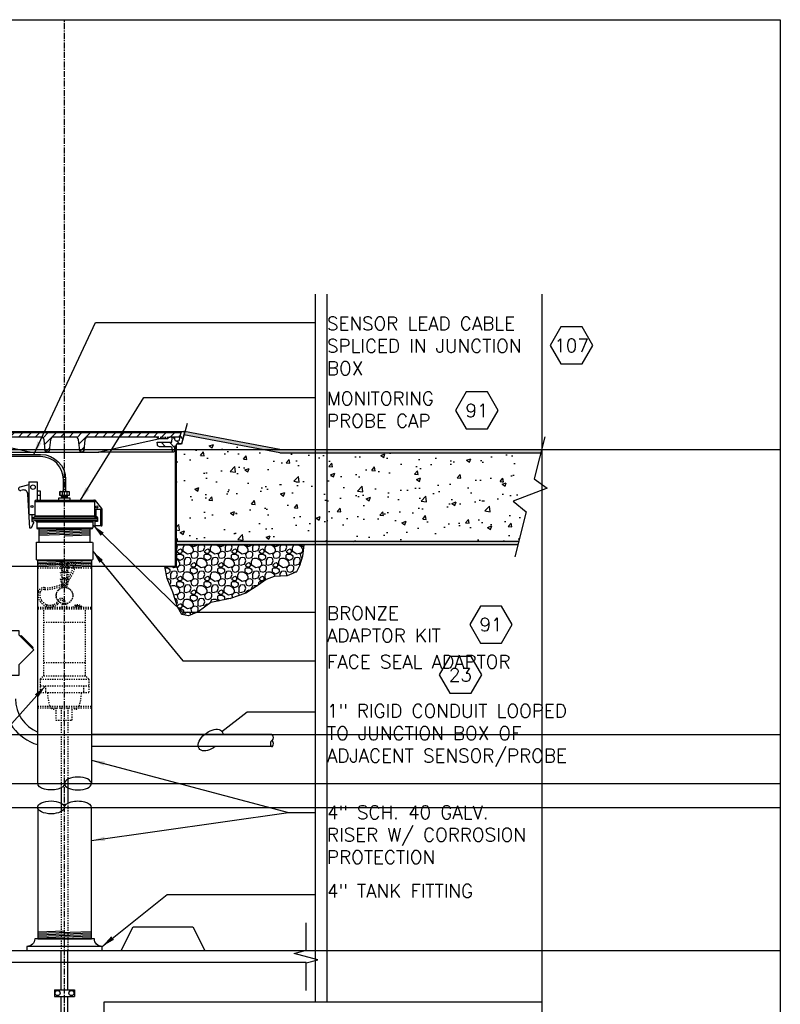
# Model space of a CAD drawing. Extents: x -1276 to 451, y 2026 to 3394.
# Tile 82 of 104: x -550 to -486, y 3311 to 3394. Entities that reach past the tile are written whole.
import ezdxf
from ezdxf.enums import TextEntityAlignment as Align

# ---------------------------------------------------------------- set-up
doc = ezdxf.new("R2010")
doc.units = 0
doc.header["$MEASUREMENT"] = 0
doc.linetypes.add('CENTER1', pattern=[0.6625, 0.5, -0.075, 0.0125, -0.075])
doc.linetypes.add('HIDDEN5', pattern=[0.05, 0.025, -0.025])
doc.layers.get('0').update_dxf_attribs({"linetype": 'CONTINUOUS'})
doc.layers.get('DEFPOINTS').update_dxf_attribs({"linetype": 'CONTINUOUS'})
for name, color, linetype in [('CONCRETE-HATCH', 2, 'CONTINUOUS'), ('CONDUIT', 2, 'CONTINUOUS'), ('FACE-SEAL-ADAPTOR', 3, 'CONTINUOUS'), ('FREEZE-OUTLINE-TITLES', 60, 'CONTINUOUS'), ('GALV-4-PIPE', 4, 'CONTINUOUS'), ('PEAGRAVEL-HATCH', 7, 'CONTINUOUS'), ('PROBE', 2, 'CONTINUOUS'), ('TANK-BUNG-OPENING-4', 3, 'CONTINUOUS'), ('TANK-MANHOLE-18', 2, 'CONTINUOUS'), ('TANK-MANHOLE-COVER-18', 2, 'CONTINUOUS'), ('TANK-MANHOLE-COVER-HATCH-18', 7, 'CONTINUOUS'), ('TANK-MANHOLE-HATCH-18', 7, 'CONTINUOUS'), ('TANK-SLAB', 6, 'CONTINUOUS'), ('TANK-UST', 5, 'CONTINUOUS'), ('TANK-UST-RIB', 5, 'CONTINUOUS'), ('TEXT', 3, 'CONTINUOUS'), ('TLM-CAP', 3, 'CONTINUOUS'), ('TLM-ENLARGED-DTL', 4, 'CONTINUOUS')]:
    doc.layers.add(name, color=color, linetype=linetype)
doc.layers.add('FREEZE-LINES', color=8, linetype='CONTINUOUS', plot=False)
doc.styles.add('SIMPLEX', font='simplex')
doc.dimstyles.new('DIM12', dxfattribs={"dimscale": 12, "dimtxt": 0.09375, "dimasz": 0.09375, "dimexe": 0.0625, "dimexo": 0.0625, "dimgap": 0.0625, "dimtad": 1, "dimdec": 4, "dimzin": 3, "dimdsep": 46, "dimlunit": 4, "dimtxsty": 'SIMPLEX', "dimcen": 0, "dimclrd": 3, "dimclre": 3, "dimclrt": 3, "dimadec": 0, "dimazin": 0, "dimtfac": 1, "dimtdec": 4, "dimtmove": 0, "dimatfit": 3, "dimfxl": 1, "dimfrac": 2, "dimtolj": 1, "dimtzin": 3, "dimarcsym": 0})

# ---------------------------------------------------------------- blocks, each defined once
blk = doc.blocks.new('HEX')
at = {"color": 3}
blk.add_lwpolyline([(-0.0577, 0.1), (-0.1155, 0), (-0.0577, -0.1), (0.0577, -0.1), (0.1155, 0), (0.0577, 0.1)], close=True, dxfattribs=at)
at = {"color": 3, "style": 'SIMPLEX'}
blk.add_attdef('D#', text='', height=0.08, dxfattribs=at).set_placement((0, 0), align=Align.MIDDLE)
blk = doc.blocks.new('A$C665520C8')
at = {"layer": 'PROBE'}
for p, q in [((-0.239, -0.561), (-0.239, -0.35)), ((0.249, -0.561), (0.249, -0.35))]:
    blk.add_line(p, q, dxfattribs=at)
at = {"layer": 'PROBE', "color": 7}
blk.add_line((0.249, -0.456), (-0.239, -0.456), dxfattribs=at)
at = {"layer": 'PROBE'}
blk.add_lwpolyline([(-0.38, 0), (0.38, 0), (0.38, -0.35), (-0.38, -0.35)], close=True, dxfattribs=at)
at = {"layer": 'PROBE', "color": 7}
for points in [[(-0.221, 0, -0.414214), (-0.19, -0.031), (-0.19, -0.319, -0.414214), (-0.221, -0.35)], [(-0.159, 0, 0.414214), (-0.19, -0.031), (-0.19, -0.319, 0.414214), (-0.159, -0.35)], [(0.159, 0, -0.414214), (0.19, -0.031), (0.19, -0.319, -0.414214), (0.159, -0.35)], [(0.221, 0, 0.414214), (0.19, -0.031), (0.19, -0.319, 0.414214), (0.221, -0.35)], [(0.349, 0, -0.414214), (0.38, -0.031), (0.38, -0.319, -0.414214), (0.349, -0.35)], [(-0.349, 0, 0.414214), (-0.38, -0.031), (-0.38, -0.319, 0.414214), (-0.349, -0.35)]]:
    blk.add_lwpolyline(points, format="xyb", dxfattribs=at)
at = {"layer": 'PROBE'}
blk.add_lwpolyline([(0.487, -0.719), (0.487, -0.561), (-0.497, -0.561), (-0.497, -0.723)], dxfattribs=at)
at = {"layer": 'PROBE', "linetype": 'Continuous'}
blk.add_arc((-0.349, -0.319), 0.0312, 180, 270, dxfattribs=at)

msp = doc.modelspace()

# ---------------------------------------------------------------- hatches: boundary and pattern name
at = {"layer": 'CONCRETE-HATCH', "linetype": 'Continuous'}
h = msp.add_hatch(dxfattribs=at)
h.set_pattern_fill('AR-CONC', color=256, scale=0.5, style=0)
h.set_pattern_definition([(50, (-536.884, 3350.0983), (3.5863, -0.31376), [0.375, -4.125]), (355, (-536.884, 3350.0983), (-0.69376, 3.76096), [0.3, -3.3]), (100.451, (-536.585, 3350.072), (2.89255, 3.4472), [0.3187, -3.5057]), (46.184, (-536.884, 3351.0983), (5.3362, -0.8276), [0.5625, -6.1875]), (96.636, (-536.439, 3351.0293), (4.6733, 4.8706), [0.47805, -5.2586]), (351.184, (-536.884, 3351.098), (4.6733, 4.8706), [0.45, -4.95]), (21, (-536.384, 3350.8483), (2.98454, -2.0131), [0.375, -4.125]), (326, (-536.384, 3350.8483), (1.21658, 3.62575), [0.3, -3.3]), (71.451, (-536.1352, 3350.6805), (4.2011, 1.61265), [0.3187, -3.5057]), (37.5, (-536.8839, 3350.0983), (0.0608, 1.66447), [0, -3.26, 0, -3.35, 0, -3.3125]), (7.5, (-536.8839, 3350.0983), (1.31535, 1.97206), [0, -1.91, 0, -3.185, 0, -1.2625]), (327.5, (-537.9989, 3350.0983), (2.66911, -0.112774), [0, -1.25, 0, -3.9, 0, -5.175]), (317.5, (-538.499, 3350.0983), (2.91593, 0.50052), [0, -1.625, 0, -2.59, 0, -3.675])])
h.paths.add_polyline_path([(-525.08631, 3357.53578), (-528.04548, 3357.53578), (-529.54837, 3357.81703), (-536.7465, 3357.81703), (-536.7465, 3350.09828), (-525.08631, 3350.09828)])
h.paths.add_polyline_path([(-536.09318, 3359.04182), (-536.24712, 3358.37801, -0.3489397), (-536.36897, 3358.28092), (-536.6501, 3358.28092, 0.39805274), (-536.74375, 3358.19167), (-536.74927, 3358.09229), (-536.80215, 3358.09229, 0.38836603), (-536.8644, 3358.03535), (-536.88389, 3357.81703), (-536.79504, 3357.81703), (-536.79504, 3358.059), (-536.7465, 3358.059), (-536.7465, 3357.81703), (-529.54837, 3357.81703)])
h.paths.add_polyline_path([(-524.08631, 3357.53578), (-525.08631, 3357.53578), (-525.08631, 3350.09828), (-524.08631, 3350.09828)])
h.paths.add_polyline_path([(-506.1566, 3357.53578), (-524.08631, 3357.53578), (-524.08631, 3350.09828), (-508.01535, 3350.09828), (-507.39402, 3352.5844), (-508.46916, 3353.48675), (-506.08631, 3354.39088), (-506.08631, 3354.89852), (-506.70529, 3355.34026)])
at = {"layer": 'PEAGRAVEL-HATCH', "linetype": 'Continuous'}
h = msp.add_hatch(dxfattribs=at)
h.set_pattern_fill('K13', color=256, scale=0.15, angle=45, style=0)
h.set_pattern_definition([(18.435, (-525.59015, 3345.3099), (1.145513, 1.145513), [0.14627, -3.47616]), (341.565, (-525.6827, 3344.71655), (1.145513, -1.145513), [0.16745, -3.45498]), (71.565, (-525.2332, 3344.8316), (1.145513, 1.145513), [0.22028, -3.40215]), (59.0362, (-525.75728, 3345.03136), (1.145513, 1.145513), [0.32483, -6.3546]), (198.435, (-526.05056, 3346.0038), (1.145513, 1.145513), [0.15542, -3.46701]), (149.0362, (-525.92714, 3345.92975), (1.145513, -1.145513), [0.14394, -6.5355]), (71.565, (-525.944, 3345.7328), (1.145513, 1.145513), [0.05341, -3.56902]), (149.0362, (-526.16405, 3345.65253), (1.145513, -1.145513), [0.16862, -6.51081]), (300.9638, (-525.8562, 3345.5056), (-1.145513, 1.145513), [0.10088, -6.57856]), (329.0362, (-526.01004, 3345.5979), (1.145513, -1.145513), [0.17938, -6.50005]), (120.9638, (-526.32545, 3345.20507), (-1.145513, 1.145513), [0.1211, -6.55833]), (225, (-526.267, 3345.5979), (-2.29103, 3e-13), [0.17078, -1.44922]), (198.435, (-525.93045, 3345.14016), (1.145513, 1.145513), [0.19436, -3.42807]), (149.0362, (-526.11483, 3345.0787), (1.145513, -1.145513), [0.24562, -6.43381]), (120.9638, (-525.7846, 3345.7882), (-1.145513, 1.145513), [0.16474, -6.51469]), (149.0362, (-525.45585, 3345.59095), (1.145513, -1.145513), [0.3834, -6.29602]), (198.435, (-526.2896, 3344.54936), (1.145513, 1.145513), [0.32863, -3.2938]), (120.9638, (-526.15233, 3344.91048), (-1.145513, 1.145513), [0.20742, -6.47201]), (329.0362, (-526.55362, 3345.2651), (1.145513, -1.145513), [0.34353, -6.3359]), (239.0362, (-526.86403, 3345.22414), (1.145513, 1.145513), [0.29322, -6.38622]), (315, (-526.2723, 3344.2103), (-3e-13, -2.29103), [0.12587, -1.49413]), (288.435, (-526.3468, 3344.4337), (-1.145513, 1.145513), [0.23552, -3.38691]), (161.565, (-526.04455, 3344.075), (1.145513, -1.145513), [0.14626, -3.47617]), (198.435, (-525.8224, 3344.1491), (1.145513, 1.145513), [0.2342, -3.38823]), (341.565, (-525.96665, 3344.70635), (1.145513, -1.145513), [0.15012, -3.47231]), (18.435, (-526.1279, 3344.6526), (1.145513, 1.145513), [0.16993, -3.4525]), (315, (-525.8242, 3344.6589), (-3e-13, -2.29103), [0.1643, -1.4557]), (45, (-526.3468, 3344.4337), (2.29103, -3e-13), [0.3096, -1.3104]), (45, (-526.2896, 3344.5494), (2.29103, -3e-13), [0.19412, -1.42588]), (360, (-526.7412, 3345.2651), (1.14551, 1.14551), [0.18757, -2.10346]), (270, (-526.1523, 3344.9105), (1.14551, 1.14551), [0.22385, -2.06717]), (270, (-527.0149, 3344.9727), (1.14551, 1.14551), [0.11375, -2.17728]), (18.435, (-526.864, 3345.22414), (1.145513, 1.145513), [0.12948, -3.49295]), (225, (-526.198, 3345.9547), (-2.29103, 3e-13), [0.15646, -1.46354]), (90, (-526.3086, 3345.7393), (1.14551, 1.14551), [0.10474, -2.18629]), (90, (-525.9271, 3345.7835), (1.14551, 1.14551), [0.14628, -2.14474]), (180, (-526.0778, 3345.6525), (1.14551, 1.14551), [0.08624, -2.20478]), (30.9638, (-526.0778, 3345.65253), (1.145513, 1.145513), [0.15601, -6.52342]), (90, (-525.708, 3344.3396), (1.14551, 1.14551), [0.20312, -2.08791]), (59.0362, (-525.82237, 3344.14906), (1.145513, 1.145513), [0.22218, -6.45725]), (225, (-525.2332, 3344.8316), (-2.29103, 3e-13), [0.15082, -1.46918]), (108.435, (-525.1635, 3345.0406), (-1.145513, 1.145513), [0.19008, -3.43235]), (135, (-525.2236, 3345.2209), (3e-13, 2.29103), [0.12587, -1.49413]), (341.565, (-525.4514, 3345.35615), (1.145513, -1.145513), [0.14626, -3.47617]), (198.435, (-525.3398, 3344.72494), (1.145513, 1.145513), [0.194, -3.42843]), (135, (-525.6827, 3344.7165), (3e-13, 2.29103), [0.10543, -1.51457]), (270, (-525.7573, 3345.0314), (1.14551, 1.14551), [0.24026, -2.05077]), (45, (-525.9304, 3345.1402), (2.29103, -3e-13), [0.17837, -1.44163]), (360, (-526.267, 3345.5979), (1.14551, 1.14551), [0.25696, -2.03407]), (270, (-525.8043, 3345.4191), (1.14551, 1.14551), [0.15282, -2.1382]), (270, (-526.3878, 3345.4771), (1.14551, 1.14551), [0.16822, -2.1228]), (270, (-525.8694, 3346.0045), (1.14551, 1.14551), [0.075, -2.21602])])
h.paths.add_polyline_path([(-537.6829, 3348.00591), (-536.7465, 3348.00591), (-536.7465, 3349.81703), (-526.03784, 3349.81703), (-526.13155, 3348.87392), (-526.39705, 3348.06272), (-526.65126, 3347.54333), (-527.41221, 3347.22032), (-528.50545, 3347.15792), (-529.18737, 3346.89899), (-529.8642, 3346.44032), (-530.87935, 3345.75392), (-532.17563, 3345.31712), (-533.83111, 3344.97392), (-534.89312, 3344.19392), (-535.68963, 3343.88192), (-536.25187, 3343.97552), (-536.61108, 3344.61512), (-537.00152, 3345.84752), (-537.47006, 3347.00192)])
at = {"layer": 'TANK-MANHOLE-COVER-HATCH-18', "linetype": 'Continuous'}
h = msp.add_hatch(dxfattribs=at)
h.set_pattern_fill('LINE', color=256, scale=4, angle=45, style=0)
h.set_pattern_definition([(45, (-2112.2019, 2374.3023), (-0.35355339, 0.35355339), [])])
h.paths.add_polyline_path([(-555.8457, 3359.2241), (-555.84015, 3359.16029), (-555.74824, 3358.90844, 0.31505809), (-555.66017, 3358.84683), (-554.90807, 3358.84683, -0.20068244), (-554.84133, 3358.81892), (-554.74179, 3358.71801, 0.20068244), (-554.67505, 3358.69009), (-554.33524, 3358.69009), (-553.99544, 3358.69009, 0.20067998), (-553.9287, 3358.718), (-553.82915, 3358.81892, -0.20067998), (-553.76241, 3358.84683), (-548.04373, 3358.84683, -0.38336671), (-547.79515, 3358.62339), (-547.69967, 3357.72984, 0.38336671), (-547.5443, 3357.59019), (-547.51748, 3357.59019, 0.38336671), (-547.36211, 3357.72984), (-547.26667, 3358.62304, -0.38376912), (-547.01769, 3358.84683), (-545.15493, 3358.84683, -0.38581775), (-544.90437, 3358.62126), (-544.81057, 3357.73009, 0.38381878), (-544.65517, 3357.59019), (-544.62691, 3357.59019, 0.38381878), (-544.47152, 3357.73009), (-544.37753, 3358.623, -0.38381878), (-544.1289, 3358.84683), (-538.40883, 3358.84683, -0.20067998), (-538.34209, 3358.81892), (-538.24254, 3358.718, 0.20067998), (-538.1758, 3358.69009), (-537.83599, 3358.69009), (-537.49619, 3358.69009, 0.20068244), (-537.42945, 3358.71801), (-537.32991, 3358.81892, -0.20068244), (-537.26316, 3358.84683), (-536.51246, 3358.84683, 0.31505687), (-536.42439, 3358.90844), (-536.33247, 3359.16029), (-536.32692, 3359.2241), (-546.08562, 3359.2241)])
at = {"layer": 'TANK-MANHOLE-HATCH-18', "linetype": 'Continuous'}
h = msp.add_hatch(dxfattribs=at)
h.set_pattern_fill('LINE', color=256, scale=4, angle=135, style=0)
h.set_pattern_definition([(135, (-2112.2019, 2374.3023), (-0.35355339, -0.35355339), [])])
h.paths.add_polyline_path([(-536.85618, 3358.66552), (-536.86233, 3358.78747, 0.39953151), (-536.92475, 3358.84683), (-537.00377, 3358.84683, 0.39923087), (-537.06618, 3358.78754), (-537.08562, 3358.40992), (-538.31174, 3358.40992), (-538.30062, 3358.20975, 0.39805028), (-538.11341, 3358.03265), (-537.18553, 3358.03265, -0.39889443), (-537.0607, 3357.91422), (-537.04676, 3357.64941, 0.46914088), (-536.96971, 3357.59193, 0.45806569), (-536.89282, 3357.64714), (-536.85816, 3358.03535, -0.38836603), (-536.7959, 3358.09229), (-536.74303, 3358.09229), (-536.73751, 3358.19167, -0.40020821), (-536.64316, 3358.28092), (-536.36273, 3358.28092, 0.34818324), (-536.24096, 3358.37769), (-536.02312, 3359.31703), (-536.2062, 3359.31703, 0.34699278), (-536.29658, 3359.24572), (-536.44616, 3358.60443, -0.34858266), (-536.53746, 3358.53198), (-536.71573, 3358.53198, -0.39953151)])
at = {"layer": 'TANK-SLAB', "linetype": 'Continuous'}
h = msp.add_hatch(color=256, dxfattribs=at)
h.paths.add_polyline_path([(-506.08631, 3357.81703), (-524.08631, 3357.81703), (-524.08631, 3357.53578), (-506.1566, 3357.53578)])
h.paths.add_polyline_path([(-524.08631, 3357.81703), (-525.08631, 3357.81703), (-525.08631, 3357.53578), (-524.08631, 3357.53578)])
h.paths.add_polyline_path([(-525.08631, 3357.81703), (-529.54837, 3357.81703), (-528.04548, 3357.53578), (-525.08631, 3357.53578)])
h.paths.add_polyline_path([(-536.02797, 3359.31703), (-536.02936, 3359.31703), (-536.09318, 3359.04182), (-529.54837, 3357.81703), (-528.02797, 3357.81703)])
h = msp.add_hatch(color=256, dxfattribs=at)
h.paths.add_polyline_path([(-508.01535, 3350.09828), (-524.08631, 3350.09828), (-524.08631, 3349.81703), (-508.08563, 3349.81703)])
h.paths.add_polyline_path([(-524.08631, 3350.09828), (-525.08631, 3350.09828), (-525.08631, 3349.81703), (-524.08631, 3349.81703)])
h.paths.add_polyline_path([(-525.08631, 3350.09828), (-536.7465, 3350.09828), (-536.7465, 3349.81703), (-526.03784, 3349.81703), (-525.08631, 3349.81703)])

# ---------------------------------------------------------------- linework, layer by layer
at = {"layer": 'CONDUIT'}
for p, q in [((-528.69886, 3333.91161), (-543.83631, 3333.91161)), ((-528.69886, 3332.91161), (-543.83631, 3332.91161))]:
    msp.add_line(p, q, dxfattribs=at)
msp.add_lwpolyline([(-549.92448, 3342.27124), (-548.66736, 3341.01412), (-549.92448, 3339.757), (-549.92448, 3338.86809), (-551.48008, 3338.86809), (-551.48008, 3342.64598), (-549.92448, 3342.64598)], close=True, dxfattribs=at)
msp.add_lwpolyline([(-549.80662, 3342.15338), (-549.72805, 3342.23195), (-548.70665, 3341.21054), (-548.78522, 3341.13197)], dxfattribs=at)
for radius, end in [(4, 253.5303099), (3, 247.7894801)]:
    msp.add_arc((-547.20228, 3336.91161), radius, 180, end, dxfattribs=at)
at = {"layer": 'CONDUIT', "linetype": 'Continuous'}
msp.add_ellipse((-528.69886, 3333.66161), major_axis=(0, 0.25), ratio=0.47920074, start_param=3.14159265, end_param=6.28318531, dxfattribs=at)
at = {"layer": 'CONDUIT', "linetype": 'Continuous', "extrusion": (0, 0, -1)}
msp.add_ellipse((-528.69886, 3333.16161), major_axis=(0, -0.25), ratio=0.47920074, dxfattribs=at)
at = {"layer": 'DEFPOINTS'}
for points in [[(-535.81565, 3359.97411), (-536.27474, 3358.25899), (-536.66064, 3358.25899), (-536.70547, 3358.23221), (-536.73197, 3358.1823), (-536.73197, 3351.05325)], [(-535.80941, 3359.97411), (-536.2685, 3358.25899), (-536.65439, 3358.25899), (-536.69923, 3358.23221), (-536.72573, 3358.1823), (-536.72573, 3351.05325)], [(-535.80941, 3359.97411), (-536.2685, 3358.25899), (-536.65439, 3358.25899), (-536.69923, 3358.23221), (-536.72573, 3358.1823), (-536.72573, 3351.05325)]]:
    msp.add_lwpolyline(points, dxfattribs=at)
at = {"layer": 'DEFPOINTS', "linetype": 'Continuous'}
msp.add_lwpolyline([(-537.6829, 3348.00591), (-536.7465, 3348.00591), (-536.7465, 3349.81703), (-526.03784, 3349.81703), (-526.13155, 3348.87392), (-526.39705, 3348.06272), (-526.65126, 3347.54333), (-527.41221, 3347.22032), (-528.50545, 3347.15792), (-529.18737, 3346.89899), (-529.8642, 3346.44032), (-530.87935, 3345.75392), (-532.17563, 3345.31712), (-533.83111, 3344.97392), (-534.89312, 3344.19392), (-535.68963, 3343.88192), (-536.25187, 3343.97552), (-536.61108, 3344.61512), (-537.00152, 3345.84752), (-537.47006, 3347.00192), (-537.6829, 3348.00591)], close=True, dxfattribs=at)
at = {"layer": 'FACE-SEAL-ADAPTOR', "color": 7}
for p, q in [((-546.08631, 3351.17123), (-548.21131, 3351.09966)), ((-543.96131, 3351.11774), (-548.21131, 3350.97458)), ((-543.96131, 3350.99267), (-548.21131, 3350.84951)), ((-543.96131, 3350.8676), (-548.21131, 3350.72444)), ((-543.96131, 3350.74253), (-548.21131, 3350.59937)), ((-543.96131, 3350.61745), (-546.08631, 3350.54588))]:
    msp.add_line(p, q, dxfattribs=at)
at = {"layer": 'FACE-SEAL-ADAPTOR'}
msp.add_lwpolyline([(-548.21131, 3350.04559), (-548.21131, 3351.17123), (-543.96131, 3351.17123), (-543.96131, 3350.04559)], dxfattribs=at)
msp.add_lwpolyline([(-548.38492, 3348.54559, -0.41421356), (-548.44742, 3348.60809), (-548.44742, 3349.98309, -0.41421356), (-548.38492, 3350.04559), (-543.7877, 3350.04559, -0.41421356), (-543.7252, 3349.98309), (-543.7252, 3348.60809, -0.41421356), (-543.7877, 3348.54559)], format="xyb", close=True, dxfattribs=at)
at = {"layer": 'FREEZE-LINES', "color": 8, "linetype": 'CENTER1'}
msp.add_line((-546.08631, 3237.81703), (-546.08631, 3393.81703), dxfattribs=at)
at = {"layer": 'FREEZE-LINES', "color": 8, "linetype": 'Continuous'}
for p, q in [((-525.08631, 3370.81227), (-525.08631, 3311.51748)), ((-524.08631, 3370.81227), (-524.08631, 3311.51748)), ((-506.08631, 3370.81227), (-506.08631, 3273.81703)), ((-606.08631, 3357.81703), (-486.08631, 3357.81703)), ((-606.08631, 3333.91161), (-486.08631, 3333.91161)), ((-606.08631, 3329.81703), (-486.08631, 3329.81703)), ((-606.08631, 3327.81703), (-486.08631, 3327.81703)), ((-606.08631, 3315.81703), (-486.08631, 3315.81703))]:
    msp.add_line(p, q, dxfattribs=at)
at = {"layer": 'FREEZE-OUTLINE-TITLES', "color": 60, "linetype": 'Continuous'}
msp.add_lwpolyline([(-606.08631, 3393.81703), (-486.08631, 3393.81703), (-486.08631, 3237.81703), (-606.08631, 3237.81703)], close=True, dxfattribs=at)
at = {"layer": 'GALV-4-PIPE', "color": 7}
for p, q in [((-546.08631, 3348.54559), (-548.33631, 3348.46981)), ((-543.83631, 3348.49631), (-548.33631, 3348.34474)), ((-543.83631, 3348.37124), (-548.33631, 3348.21967)), ((-543.83631, 3348.24617), (-548.33631, 3348.09459)), ((-543.83631, 3348.1211), (-548.33631, 3347.96952)), ((-543.83631, 3347.99603), (-546.21131, 3347.91603)), ((-546.08631, 3317.44656), (-548.33631, 3317.37077)), ((-543.83631, 3317.39728), (-548.33631, 3317.2457)), ((-543.83631, 3317.2722), (-548.33631, 3317.12063)), ((-543.83631, 3317.14713), (-548.33631, 3316.99556)), ((-543.83631, 3317.02206), (-548.33631, 3316.87049)), ((-543.83631, 3316.89699), (-546.21131, 3316.81699))]:
    msp.add_line(p, q, dxfattribs=at)
at = {"layer": 'GALV-4-PIPE'}
for points in [[(-548.33631, 3329.81703), (-548.33631, 3348.54559), (-543.83631, 3348.54559), (-543.83631, 3329.81703)], [(-548.33631, 3327.81703), (-548.33631, 3316.81703), (-543.83631, 3316.81703), (-543.83631, 3327.81703)]]:
    msp.add_lwpolyline(points, dxfattribs=at)
at = {"layer": 'GALV-4-PIPE', "extrusion": (0, 0, -1)}
for centre, major_axis in [((-547.2085, 3329.81703), (-1.12406, 0)), ((-544.96412, 3327.81703), (1.12406, 0))]:
    msp.add_ellipse(centre, major_axis=major_axis, ratio=0.47920074, start_param=3.14159265, end_param=6.28318531, dxfattribs=at)
at = {"layer": 'GALV-4-PIPE', "linetype": 'Continuous', "extrusion": (0, 0, -1)}
msp.add_ellipse((-544.96037, 3329.81703), major_axis=(-1.12406, 0), ratio=0.47920074, dxfattribs=at)
at = {"layer": 'GALV-4-PIPE', "linetype": 'Continuous'}
msp.add_ellipse((-547.21225, 3327.81703), major_axis=(1.12406, 0), ratio=0.47920074, dxfattribs=at)
at = {"layer": 'PROBE', "color": 1, "linetype": 'HIDDEN5'}
for p, q in [((-548.33631, 3348.25031), (-543.83631, 3348.25031)), ((-548.33631, 3347.90125), (-543.83631, 3347.90125)), ((-546.4429, 3348.5454), (-546.2963, 3347.953)), ((-546.4429, 3348.0804), (-546.2963, 3347.48801)), ((-546.37465, 3348.09729), (-546.24127, 3347.55832)), ((-546.37052, 3348.54559), (-546.24127, 3348.02332)), ((-546.2963, 3347.953), (-545.87632, 3347.953)), ((-546.28286, 3346.2373), (-546.28286, 3348.40555)), ((-546.24127, 3348.02332), (-545.93135, 3348.02332)), ((-545.80211, 3348.54559), (-545.93135, 3348.02332)), ((-545.79797, 3348.09729), (-545.93135, 3347.55832)), ((-545.88976, 3346.2373), (-545.88976, 3348.40555)), ((-545.72972, 3348.5454), (-545.87632, 3347.953)), ((-545.72972, 3348.0804), (-545.87632, 3347.48801)), ((-546.4429, 3347.53896), (-546.2963, 3346.94657)), ((-546.4429, 3346.95931), (-546.2963, 3346.36692)), ((-546.37465, 3347.55586), (-546.24127, 3347.01688)), ((-546.37465, 3346.9762), (-546.24127, 3346.43723)), ((-546.2963, 3347.48801), (-545.87632, 3347.48801)), ((-546.24127, 3347.55832), (-545.93135, 3347.55832)), ((-546.24127, 3347.01688), (-545.93135, 3347.01688)), ((-545.79797, 3347.55586), (-545.93135, 3347.01688)), ((-545.79797, 3346.9762), (-545.93135, 3346.43723)), ((-545.72972, 3347.53896), (-545.87632, 3346.94657)), ((-545.72972, 3346.95931), (-545.87632, 3346.36692)), ((-546.2963, 3346.94657), (-545.87632, 3346.94657)), ((-546.2963, 3346.36692), (-545.87632, 3346.36692)), ((-546.24127, 3346.43723), (-545.93135, 3346.43723)), ((-548.33631, 3344.60809), (-543.83631, 3344.60809)), ((-548.33631, 3344.53778), (-543.83631, 3344.53778)), ((-547.58467, 3344.8085), (-547.58467, 3344.60809)), ((-547.04259, 3344.79285), (-547.04259, 3344.60809)), ((-546.28286, 3344.85908), (-545.88976, 3344.85908)), ((-546.28286, 3344.60809), (-546.28286, 3344.85908)), ((-545.88976, 3344.60809), (-545.88976, 3344.85908)), ((-548.33631, 3344.46747), (-543.83631, 3344.46747)), ((-547.83383, 3338.84247), (-547.83383, 3344.46747)), ((-544.3388, 3338.84247), (-544.3388, 3344.46747)), ((-547.83383, 3343.34247), (-544.3388, 3343.34247)), ((-547.83383, 3339.96747), (-544.3388, 3339.96747)), ((-548.11508, 3338.56122), (-547.83383, 3338.84247)), ((-547.83383, 3338.84247), (-544.3388, 3338.84247)), ((-544.05755, 3338.56122), (-544.3388, 3338.84247)), ((-548.11508, 3338.56122), (-548.11508, 3337.43622)), ((-548.11508, 3338.56122), (-544.05755, 3338.56122)), ((-548.11508, 3337.99872), (-544.05755, 3337.99872)), ((-547.68435, 3337.99872), (-547.68435, 3337.43622)), ((-544.48827, 3337.99872), (-544.48827, 3337.43622)), ((-544.05755, 3338.56122), (-544.05755, 3337.43622)), ((-548.11508, 3337.43622), (-544.05755, 3337.43622)), ((-548.33631, 3336.31122), (-543.83631, 3336.31122)), ((-548.33631, 3336.15816), (-543.83631, 3336.15816)), ((-546.81002, 3336.15816), (-546.81002, 3335.1354)), ((-546.36756, 3336.15816), (-546.36756, 3329.4596)), ((-545.80506, 3336.15816), (-545.80506, 3330.17242)), ((-545.43154, 3335.1354), (-545.43154, 3336.15816)), ((-546.81002, 3335.1354), (-545.43154, 3335.1354)), ((-545.80506, 3328.17445), (-545.80506, 3315.81703)), ((-546.36756, 3327.46163), (-546.36756, 3315.81703))]:
    msp.add_line(p, q, dxfattribs=at)
at = {"layer": 'PROBE', "linetype": 'Continuous'}
for p, q in [((-545.80506, 3330.17242), (-545.80506, 3328.17445)), ((-546.36756, 3329.4596), (-546.36756, 3327.46163)), ((-546.36756, 3312.55252), (-546.36756, 3315.81703)), ((-545.80506, 3312.55252), (-545.80506, 3315.81703)), ((-546.93006, 3312.54539), (-545.24256, 3312.54539)), ((-546.93006, 3312.54539), (-546.93006, 3311.98289)), ((-545.24256, 3312.54539), (-545.24256, 3311.98289)), ((-546.93006, 3311.98289), (-545.24256, 3311.98289)), ((-546.36756, 3309.84261), (-546.36756, 3311.98289)), ((-545.80506, 3309.84261), (-545.80506, 3311.98289))]:
    msp.add_line(p, q, dxfattribs=at)
at = {"layer": 'PROBE'}
msp.add_lwpolyline([(-553.29136, 3353.43499), (-553.29136, 3355.2997, -0.41421356), (-551.19761, 3357.39345), (-548.08631, 3357.39345, -0.41421356), (-545.99256, 3355.2997), (-545.99256, 3354.29139), (-546.18006, 3354.29139), (-546.18006, 3355.2997, 0.41421356), (-548.08631, 3357.20595), (-551.19761, 3357.20595, 0.41421356), (-553.10386, 3355.2997), (-553.10386, 3353.43499)], format="xyb", close=True, dxfattribs=at)
at = {"layer": 'PROBE', "color": 1, "linetype": 'HIDDEN5'}
for radius in [0.70313, 0.68766]:
    msp.add_circle((-546.08631, 3345.5622), radius, dxfattribs=at)
at = {"layer": 'PROBE', "color": 1}
for centre in [(-546.66502, 3312.26414), (-545.50761, 3312.26414)]:
    msp.add_circle(centre, 0.2105, dxfattribs=at)
at = {"layer": 'PROBE', "color": 1, "linetype": 'HIDDEN5'}
for centre, radius, start, end in [((-547.87481, 3348.53755), 2.5845, 313.0537162, 357.0595303), ((-547.87481, 3348.53755), 2.72513, 313.0537162, 357.2113908), ((-547.82085, 3345.75367), 0.47534, 81.2224854, 166.6608814), ((-547.63107, 3349.13687), 3.05642, 267.6955066, 301.4346952), ((-547.63107, 3349.13687), 2.91579, 267.6955066, 301.4346952), ((-547.32021, 3345.64624), 0.98732, 167.2978266, 215.5352968), ((-547.32021, 3345.64624), 0.8467, 167.2978266, 215.7718683), ((-547.82085, 3345.75367), 0.33471, 81.2224854, 166.6608814), ((-546.3549, 3345.00197), 0.32712, 32.9116577, 156.0575829), ((-547.28941, 3345.60771), 0.99122, 212.6867901, 310.7212463), ((-547.28941, 3345.60771), 0.85059, 212.451225, 310.7212463), ((-547.15503, 3345.27014), 0.51782, 322.459505, 343.0025876), ((-547.15503, 3345.27014), 0.65844, 321.0786875, 343.0025876), ((-546.3549, 3345.00197), 0.1865, 32.9116577, 156.0575829), ((-546.64195, 3344.86988), 0.50128, 359.1085406, 27.7518861), ((-546.64195, 3344.86988), 0.64191, 359.1085406, 27.7518861), ((-544.99608, 3344.28891), 0.49953, 39.7149598, 140.1481088), ((-544.99608, 3344.28891), 0.42965, 47.9795125, 132.0204875), ((-544.99608, 3344.28891), 0.38014, 57.1049702, 122.8950298), ((-542.99166, 3337.63204), 4.52778, 182.5139258, 196.977501), ((-549.18096, 3337.63204), 4.52778, 343.022499, 357.4860742), ((-547.03974, 3336.20389), 0.16284, 195.9919833, 340.913534), ((-545.13289, 3336.20389), 0.16284, 199.086466, 344.0080167)]:
    msp.add_arc(centre, radius, start, end, dxfattribs=at)
at = {"layer": 'TANK-BUNG-OPENING-4', "linetype": 'Continuous'}
msp.add_line((-542.93711, 3316.16783), (-549.23551, 3316.16783), dxfattribs=at)
msp.add_lwpolyline([(-542.93711, 3315.81703), (-542.93711, 3316.16783, -0.41421356), (-543.58631, 3316.81703), (-548.58631, 3316.81703, -0.41421356), (-549.23551, 3316.16783), (-549.23551, 3315.81703)], format="xyb", dxfattribs=at)
at = {"layer": 'TANK-MANHOLE-18', "color": 7, "linetype": 'Continuous'}
for p, q in [((-555.95394, 3359.31703), (-536.2062, 3359.31703)), ((-555.20213, 3357.59019), (-548.93465, 3357.59019)), ((-536.96911, 3357.59019), (-543.23735, 3357.59019)), ((-548.34186, 3348.00591), (-552.52818, 3348.00591)), ((-536.79365, 3348.00591), (-543.84186, 3348.00591))]:
    msp.add_line(p, q, dxfattribs=at)
at = {"layer": 'TANK-MANHOLE-18', "color": 5, "linetype": 'Continuous'}
msp.add_line((-537.00379, 3358.84683), (-536.92611, 3358.84683), dxfattribs=at)
at = {"layer": 'TANK-MANHOLE-18', "linetype": 'Continuous'}
msp.add_lwpolyline([(-536.92475, 3358.84683, -0.39953151), (-536.86233, 3358.78747), (-536.85618, 3358.66552, 0.39953151), (-536.71573, 3358.53198), (-536.53746, 3358.53198, 0.34858266), (-536.44616, 3358.60443), (-536.29682, 3359.24469, -0.35017412), (-536.2062, 3359.31703), (-536.02312, 3359.31703), (-536.24088, 3358.37801, -0.3489397), (-536.36273, 3358.28092), (-536.64316, 3358.28092, 0.39805274), (-536.73747, 3358.19237), (-536.74303, 3358.09229), (-536.7959, 3358.09229, 0.38836603), (-536.85816, 3358.03535), (-536.89282, 3357.64714, -0.38836603), (-536.95507, 3357.59019), (-536.98435, 3357.59019, -0.39889443), (-537.04676, 3357.64941), (-537.0607, 3357.91422, 0.39889443), (-537.18553, 3358.03265), (-538.11341, 3358.03265, -0.39805028), (-538.30062, 3358.20975), (-538.31174, 3358.40992), (-537.08562, 3358.40992), (-537.06618, 3358.78754, -0.39923087), (-537.00377, 3358.84683)], format="xyb", close=True, dxfattribs=at)
msp.add_lwpolyline([(-536.7888, 3358.059), (-536.74025, 3358.059), (-536.74025, 3348.00591), (-536.7888, 3348.00591), (-536.7888, 3358.09229)], dxfattribs=at)
at = {"layer": 'TANK-MANHOLE-COVER-18', "linetype": 'Continuous'}
for p, q in [((-538.17027, 3358.84683), (-538.40883, 3358.84683)), ((-538.07456, 3358.84683), (-537.97886, 3358.84683)), ((-537.88315, 3358.84683), (-537.78745, 3358.84683)), ((-537.69313, 3358.84683), (-537.59743, 3358.84683)), ((-537.50172, 3358.84683), (-537.26316, 3358.84683))]:
    msp.add_line(p, q, dxfattribs=at)
msp.add_lwpolyline([(-555.8457, 3359.2241), (-546.08562, 3359.2241)], dxfattribs=at)
at = {"layer": 'TANK-MANHOLE-COVER-18', "color": 1, "linetype": 'Continuous'}
msp.add_lwpolyline([(-553.96263, 3358.69717), (-548.98869, 3357.5961, 0.0545173), (-548.93465, 3357.59019), (-543.23735, 3357.59019, 0.05450917), (-543.18332, 3357.5961), (-538.2086, 3358.69717)], format="xyb", dxfattribs=at)
at = {"layer": 'TANK-MANHOLE-COVER-18', "linetype": 'Continuous'}
msp.add_lwpolyline([(-546.08562, 3359.2241), (-536.32692, 3359.2241), (-536.33247, 3359.16029), (-536.42439, 3358.90844, -0.31505687), (-536.51246, 3358.84683), (-537.26316, 3358.84683, 0.20068244), (-537.32991, 3358.81892), (-537.42945, 3358.71801, -0.20068244), (-537.49619, 3358.69009), (-537.83599, 3358.69009), (-538.1758, 3358.69009, -0.20067998), (-538.24254, 3358.718), (-538.34209, 3358.81892, 0.20067998), (-538.40883, 3358.84683), (-544.1289, 3358.84683, 0.38381878), (-544.37753, 3358.623), (-544.47152, 3357.73009, -0.38381878), (-544.62691, 3357.59019), (-544.65517, 3357.59019, -0.38381878), (-544.81057, 3357.73009), (-544.90456, 3358.623, 0.38381878), (-545.15493, 3358.84683), (-547.01769, 3358.84683, 0.38336671), (-547.26663, 3358.62339), (-547.36211, 3357.72984, -0.38336671), (-547.51748, 3357.59019), (-547.5443, 3357.59019, -0.38336671), (-547.69967, 3357.72984), (-547.79515, 3358.62339, 0.38336671), (-548.04373, 3358.84683), (-553.76241, 3358.84683, 0.20067998)], format="xyb", dxfattribs=at)
at = {"layer": 'TANK-SLAB', "linetype": 'Continuous'}
for p, q in [((-528.04548, 3357.53578), (-536.09185, 3359.04157)), ((-528.02797, 3357.81703), (-536.02797, 3359.31703)), ((-528.02797, 3357.81703), (-506.08631, 3357.81703)), ((-528.04548, 3357.53578), (-506.1566, 3357.53578)), ((-508.01535, 3350.09828), (-536.7465, 3350.09828)), ((-508.08563, 3349.81703), (-536.7465, 3349.81703))]:
    msp.add_line(p, q, dxfattribs=at)
msp.add_lwpolyline([(-505.82279, 3358.87146), (-506.70529, 3355.34026), (-505.6219, 3354.5671), (-508.46916, 3353.48675), (-507.39402, 3352.5844), (-508.33767, 3348.80853)], dxfattribs=at)
at = {"layer": 'TANK-UST', "color": 2, "linetype": 'Continuous'}
for points in [[(-525.83987, 3312.48369), (-525.83987, 3314.78113), (-524.83987, 3315.04908), (-526.83987, 3315.58497), (-525.83987, 3315.85293), (-525.83987, 3318.15036)], [(-525.83987, 3314.81703), (-566.46673, 3314.81703)]]:
    msp.add_lwpolyline(points, dxfattribs=at)
at = {"layer": 'TANK-UST-RIB'}
msp.add_lwpolyline([(-566.19877, 3315.81703), (-557.83987, 3315.81703), (-556.83987, 3317.81703), (-551.83987, 3317.81703), (-550.83987, 3315.81703), (-550.83987, 3315.81703), (-541.33275, 3315.81703), (-540.33275, 3317.81703), (-535.33275, 3317.81703), (-534.33275, 3315.81703), (-525.83987, 3315.81703)], dxfattribs=at)
at = {"layer": 'TEXT'}
msp.add_lwpolyline([(-532.90218, 3334.18959), (-530.78578, 3335.8272), (-525.08631, 3335.8272)], dxfattribs=at)
at = {"layer": 'TEXT', "linetype": 'Continuous', "extrusion": (0, 0, -1)}
msp.add_ellipse((-533.84624, 3333.4591), major_axis=(-0.94375, -0.73025), ratio=0.56835671, start_param=4.72768071, end_param=9.83912446, dxfattribs=at)
at = {"layer": 'TLM-CAP'}
for p, q in [((-549.06897, 3354.84266), (-549.83118, 3354.65923)), ((-549.6239, 3354.40564), (-549.76214, 3354.37237)), ((-549.06897, 3355.10873), (-548.38147, 3355.10873)), ((-549.06897, 3355.10873), (-549.06897, 3352.35873)), ((-548.38147, 3355.10873), (-548.38147, 3353.57248)), ((-549.00647, 3351.21123), (-549.16172, 3354.06144)), ((-548.44772, 3353.57248), (-543.58027, 3353.57248)), ((-548.38147, 3354.33748), (-548.13147, 3354.33748)), ((-548.13147, 3354.33748), (-548.13147, 3353.57248)), ((-548.57272, 3353.44748), (-548.57272, 3352.23373)), ((-543.56522, 3353.44748), (-543.56522, 3352.17123)), ((-543.56522, 3352.80748), (-543.00647, 3352.80748)), ((-542.97069, 3352.87409), (-543.48199, 3353.52472)), ((-543.47147, 3352.80748), (-543.47147, 3352.17123)), ((-542.94397, 3352.74498), (-542.94397, 3352.79685)), ((-542.94397, 3351.46498), (-542.94397, 3352.74498)), ((-549.06897, 3352.35873), (-548.57272, 3352.35873)), ((-548.81897, 3352.35873), (-548.81897, 3351.78498)), ((-548.81897, 3352.04623), (-548.61586, 3352.17123)), ((-548.81897, 3352.04623), (-548.81897, 3351.92123)), ((-548.81897, 3352.04623), (-543.31897, 3352.04623)), ((-548.81897, 3351.92123), (-543.31897, 3351.92123)), ((-543.52209, 3352.17123), (-548.61586, 3352.17123)), ((-543.56522, 3352.17123), (-543.38147, 3352.17123)), ((-543.31897, 3352.04623), (-543.52209, 3352.17123)), ((-543.31897, 3352.10873), (-543.31897, 3351.78498)), ((-543.31897, 3352.04623), (-543.31897, 3351.92123)), ((-548.88147, 3351.21123), (-549.00611, 3351.20444)), ((-548.69397, 3351.65998), (-548.88147, 3351.21123)), ((-548.81897, 3351.78498), (-548.69397, 3351.78498)), ((-548.69397, 3351.78498), (-548.69397, 3351.65998)), ((-548.41275, 3351.73373), (-548.41275, 3351.23373)), ((-543.7877, 3351.17123), (-548.35025, 3351.17123)), ((-548.21131, 3351.17123), (-543.96131, 3351.17123)), ((-543.7252, 3351.73373), (-543.7252, 3351.23373)), ((-543.53772, 3351.78498), (-543.53772, 3351.46498)), ((-543.31897, 3351.78498), (-543.53772, 3351.78498)), ((-543.00647, 3351.40248), (-543.47522, 3351.40248))]:
    msp.add_line(p, q, dxfattribs=at)
at = {"layer": 'TLM-CAP', "color": 1}
for p, q in [((-548.13147, 3353.95498), (-548.38147, 3353.95498)), ((-548.57272, 3353.44748), (-543.56522, 3353.44748)), ((-543.47147, 3352.80748), (-543.47147, 3352.17123)), ((-543.03772, 3351.40248), (-543.03772, 3352.80748)), ((-548.57272, 3352.23373), (-543.56522, 3352.23373)), ((-548.55336, 3351.85873), (-543.58459, 3351.85873)), ((-548.41275, 3351.73373), (-543.7252, 3351.73373)), ((-548.41275, 3351.23373), (-543.7252, 3351.23373))]:
    msp.add_line(p, q, dxfattribs=at)
at = {"layer": 'TLM-CAP', "color": 7}
for centre, radius in [((-548.72522, 3354.64628), 0.1875), ((-548.82085, 3353.02811), 0.09375), ((-543.37772, 3352.99498), 0.09375)]:
    msp.add_circle(centre, radius, dxfattribs=at)
at = {"layer": 'TLM-CAP'}
for centre, radius, start, end in [((-549.79666, 3354.5158), 0.14753, 103.5314968, 283.5314968), ((-549.53616, 3354.04105), 0.375, 3.1176047, 103.5314968), ((-548.44772, 3353.44748), 0.125, 90, 180), ((-543.69022, 3353.44748), 0.125, 0, 90), ((-543.58027, 3353.44748), 0.125, 38.1619384, 90), ((-543.00647, 3352.74498), 0.0625, 0, 90), ((-543.06897, 3352.79685), 0.125, 0, 38.1619384), ((-548.55336, 3351.92123), 0.0625, 180, 270), ((-543.58459, 3351.92123), 0.0625, 270, 0), ((-543.38147, 3352.10873), 0.0625, 0, 90), ((-548.53775, 3351.73373), 0.125, 0, 90), ((-548.35025, 3351.23373), 0.0625, 180, 270), ((-543.7877, 3351.23373), 0.0625, 270, 0), ((-543.6002, 3351.73373), 0.125, 90, 180), ((-543.47522, 3351.46498), 0.0625, 180, 270), ((-543.00647, 3351.46498), 0.0625, 270, 0)]:
    msp.add_arc(centre, radius, start, end, dxfattribs=at)
at = {"layer": 'TLM-ENLARGED-DTL', "color": 5}
msp.add_lwpolyline([(-542.75717, 3278.11657), (-542.75717, 3311.51748), (-506.08631, 3311.51748), (-506.08631, 3278.11657)], close=True, dxfattribs=at)

# ---------------------------------------------------------------- block references
msp.add_blockref('A$C665520C8', (-546.08631, 3354.29139))
at = {"layer": 'TEXT'}
ref = msp.add_blockref('HEX', (-503.58451, 3366.52216), dxfattribs=dict(at, xscale=15.46987781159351, yscale=15.46987781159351, zscale=15.46987781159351))
ref.add_attrib('D#', '107', dxfattribs={"layer": '0', "height": 1.125, "style": 'SIMPLEX'}).set_placement((-503.58451, 3366.52216), align=Align.MIDDLE)
ref = msp.add_blockref('HEX', (-511.51596, 3361.07604), dxfattribs=dict(at, xscale=15.46987781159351, yscale=15.46987781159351, zscale=15.46987781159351))
ref.add_attrib('D#', '91', dxfattribs={"layer": '0', "height": 1.125, "style": 'SIMPLEX'}).set_placement((-511.51596, 3361.07604), align=Align.MIDDLE)
ref = msp.add_blockref('HEX', (-510.33833, 3343.1321), dxfattribs=dict(at, xscale=15.46987781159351, yscale=15.46987781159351, zscale=15.46987781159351))
ref.add_attrib('D#', '91', dxfattribs={"layer": '0', "height": 1.125, "style": 'SIMPLEX'}).set_placement((-510.33833, 3343.1321), align=Align.MIDDLE)
ref = msp.add_blockref('HEX', (-512.89926, 3338.92405), dxfattribs=dict(at, xscale=15.46987781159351, yscale=15.46987781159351, zscale=15.46987781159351))
ref.add_attrib('D#', '23', dxfattribs={"layer": '0', "height": 1.125, "style": 'SIMPLEX'}).set_placement((-512.89926, 3338.92405), align=Align.MIDDLE)

# ---------------------------------------------------------------- texts
at = {"layer": 'TEXT', "char_height": 1.125, "attachment_point": 1, "style": 'SIMPLEX'}
for s, insert, width in [('SENSOR LEAD CABLE SPLICED IN JUNCTION BOX', (-524.08631, 3368.92204), 18.231813), ('MONITORING PROBE CAP', (-524.08631, 3362.64397), 14.7381303), ('BRONZE ADAPTOR KIT', (-524.08631, 3344.65871), 14.5134085), ('FACE SEAL ADAPTOR', (-524.08631, 3340.58149), 17.6581164), ('1" RIGID CONDUIT LOOPED TO JUNCTION BOX OF ADJACENT SENSOR/PROBE', (-524.08631, 3336.46679), 21.8243767), ('4" SCH. 40 GALV. RISER W/ CORROSION PROTECTION', (-524.08631, 3327.96221), 20.1393821), ('4" TANK FITTING', (-524.08631, 3321.3835), 19.8447021)]:
    msp.add_mtext(s, dxfattribs=dict(at, insert=insert, width=width))

# ---------------------------------------------------------------- leaders
at = {"layer": 'TEXT'}
for points in [[(-548.66256, 3357.39345), (-543.49782, 3368.45482), (-525.08631, 3368.45482)], [(-543.7252, 3351.48373), (-536.20249, 3344.16161), (-525.08631, 3344.16161)], [(-543.7252, 3349.29559), (-536.16906, 3340.10671), (-525.08631, 3340.10671)], [(-547.68435, 3337.99872), (-562.20692, 3321.7995), (-570.23741, 3321.7995)], [(-543.83631, 3331.7833), (-527.31982, 3327.38328), (-525.08631, 3327.38328)], [(-543.83631, 3325.03318), (-527.31982, 3327.38328)], [(-542.93711, 3316.16783), (-537.48203, 3320.52891), (-525.08631, 3320.52891)]]:
    msp.add_leader(points, dimstyle='DIM12', dxfattribs=at)
msp.add_leader([(-544.75718, 3353.57248), (-539.44504, 3362.15655), (-525.08631, 3362.15655)], dimstyle='DIM12', override={"dimgap": 0.0625, "dimtad": 0}, dxfattribs=at)

doc.saveas('drawing.dxf')
